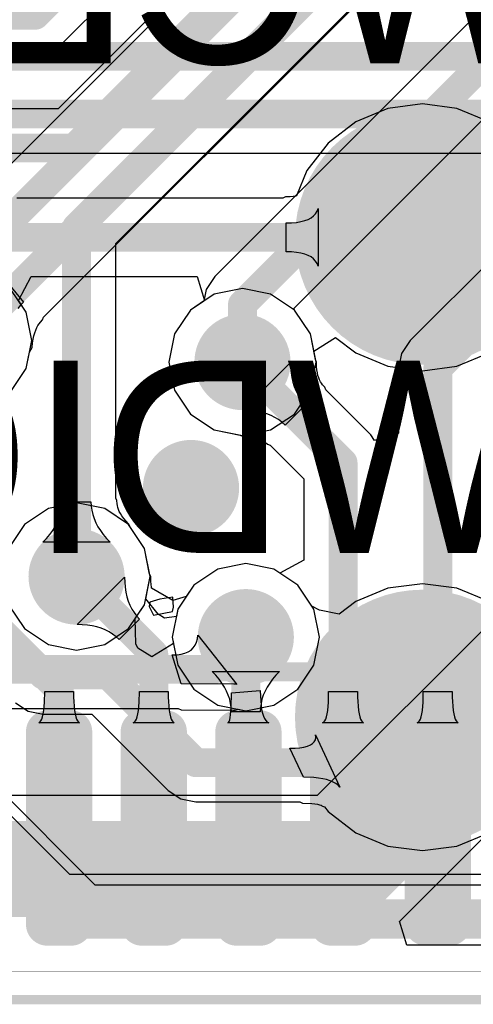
# Model space of a CAD drawing. Header units: millimetres. Extents: x 80.8 to 101.5, y 69.7 to 96.1.
# Tile 4 of 53: x 87.2 to 89.6, y 69.7 to 74.9. Entities that reach past the tile are written whole.
import ezdxf

# ---------------------------------------------------------------- set-up
doc = ezdxf.new("R2010")
doc.units = ezdxf.units.MM
for name, color, linetype in [('BottomLayer', 5, 'Continuous'), ('BottomOverlay', 54, 'Continuous'), ('BottomPaste', 16, 'Continuous'), ('BottomSolder', 6, 'Continuous'), ('KeepOutLayer', 6, 'Continuous'), ('Mechanical13', 56, 'Continuous'), ('Mechanical15', 56, 'Continuous'), ('MidLayer1', 16, 'Continuous'), ('MidLayer2', 76, 'Continuous'), ('MultiLayer', 9, 'Continuous'), ('TopLayer', 1, 'Continuous'), ('TopPaste', 8, 'Continuous'), ('TopSolder', 216, 'Continuous'), ('ViaHoleLayer', 16, 'Continuous')]:
    doc.layers.add(name, color=color, linetype=linetype)

# ---------------------------------------------------------------- blocks, each defined once
blk = doc.blocks.new('T_________B_10')
at = {"layer": 'BottomLayer', "const_width": 0.5715}
blk.add_lwpolyline([(-0.28575, 0, 1), (0.28575, 0, 1)], format="xyb", close=True, dxfattribs=at)
at = {"layer": 'BottomPaste', "const_width": 0.5715}
blk.add_lwpolyline([(-0.28575, 0, 1), (0.28575, 0, 1)], format="xyb", close=True, dxfattribs=at)
at = {"layer": 'BottomSolder', "const_width": 0.6731}
blk.add_lwpolyline([(-0.33655, 0, 1), (0.33655, 0, 1)], format="xyb", close=True, dxfattribs=at)
blk = doc.blocks.new('T_________B_12')
at = {"layer": 'BottomLayer', "const_width": 0.5715}
blk.add_lwpolyline([(-0.28575, 0, 1), (0.28575, 0, 1)], format="xyb", close=True, dxfattribs=at)
at = {"layer": 'BottomPaste', "const_width": 0.5715}
blk.add_lwpolyline([(-0.28575, 0, 1), (0.28575, 0, 1)], format="xyb", close=True, dxfattribs=at)
at = {"layer": 'BottomSolder', "const_width": 0.6731}
blk.add_lwpolyline([(-0.33655, 0, 1), (0.33655, 0, 1)], format="xyb", close=True, dxfattribs=at)
blk = doc.blocks.new('CQFP50P1200X1200X170_64L_50')
at = {"layer": 'Mechanical13', "const_width": 0.1}
blk.add_lwpolyline([(5, -5), (5, 5)], dxfattribs=at)
at = {"layer": 'Mechanical15', "const_width": 0.05}
blk.add_lwpolyline([(6.731, -6.731), (6.731, 6.731)], dxfattribs=at)
at = {"layer": 'TopLayer', "const_width": 0.0625}
for points in [[(5.2847, -1.6875, 1), (5.3472, -1.6875, 1)], [(6.3028, -1.6875, 1), (6.3653, -1.6875, 1)], [(5.2847, -1.8125, 1), (5.3472, -1.8125, 1)], [(6.3028, -1.8125, 1), (6.3653, -1.8125, 1)], [(5.2847, -2.1875, 1), (5.3472, -2.1875, 1)], [(6.3028, -2.1875, 1), (6.3653, -2.1875, 1)], [(5.2847, -2.3125, 1), (5.3472, -2.3125, 1)], [(6.3028, -2.3125, 1), (6.3653, -2.3125, 1)], [(5.2847, -2.6875, 1), (5.3472, -2.6875, 1)], [(6.3028, -2.6875, 1), (6.3653, -2.6875, 1)], [(5.2847, -2.8125, 1), (5.3472, -2.8125, 1)], [(6.3028, -2.8125, 1), (6.3653, -2.8125, 1)], [(5.2847, -3.1875, 1), (5.3472, -3.1875, 1)], [(6.3028, -3.1875, 1), (6.3653, -3.1875, 1)], [(5.2847, -3.3125, 1), (5.3472, -3.3125, 1)], [(6.3028, -3.3125, 1), (6.3653, -3.3125, 1)], [(5.2847, -3.6875, 1), (5.3472, -3.6875, 1)], [(6.3028, -3.6875, 1), (6.3653, -3.6875, 1)], [(5.2847, -3.8125, 1), (5.3472, -3.8125, 1)], [(6.3028, -3.8125, 1), (6.3653, -3.8125, 1)]]:
    blk.add_lwpolyline(points, format="xyb", close=True, dxfattribs=at)
at = {"layer": 'TopLayer'}
for points in [[(6.334, -1.875), (6.334, -1.625), (5.316, -1.875), (5.316, -1.625)], [(6.3965, -1.8125), (6.3965, -1.6875), (5.2535, -1.8125), (5.2535, -1.6875)], [(6.334, -2.375), (6.334, -2.125), (5.316, -2.375), (5.316, -2.125)], [(6.3965, -2.3125), (6.3965, -2.1875), (5.2535, -2.3125), (5.2535, -2.1875)], [(6.334, -2.875), (6.334, -2.625), (5.316, -2.875), (5.316, -2.625)], [(6.3965, -2.8125), (6.3965, -2.6875), (5.2535, -2.8125), (5.2535, -2.6875)], [(6.334, -3.375), (6.334, -3.125), (5.316, -3.375), (5.316, -3.125)], [(6.3965, -3.3125), (6.3965, -3.1875), (5.2535, -3.3125), (5.2535, -3.1875)], [(6.334, -3.875), (6.334, -3.625), (5.316, -3.875), (5.316, -3.625)], [(6.3965, -3.8125), (6.3965, -3.6875), (5.2535, -3.8125), (5.2535, -3.6875)]]:
    blk.add_solid(points, dxfattribs=at)
at = {"layer": 'TopPaste', "const_width": 0.0625}
for points in [[(5.2847, -1.6875, 1), (5.3472, -1.6875, 1)], [(6.3028, -1.6875, 1), (6.3653, -1.6875, 1)], [(5.2847, -1.8125, 1), (5.3472, -1.8125, 1)], [(6.3028, -1.8125, 1), (6.3653, -1.8125, 1)], [(5.2847, -2.1875, 1), (5.3472, -2.1875, 1)], [(6.3028, -2.1875, 1), (6.3653, -2.1875, 1)], [(5.2847, -2.3125, 1), (5.3472, -2.3125, 1)], [(6.3028, -2.3125, 1), (6.3653, -2.3125, 1)], [(5.2847, -2.6875, 1), (5.3472, -2.6875, 1)], [(6.3028, -2.6875, 1), (6.3653, -2.6875, 1)], [(5.2847, -2.8125, 1), (5.3472, -2.8125, 1)], [(6.3028, -2.8125, 1), (6.3653, -2.8125, 1)], [(5.2847, -3.1875, 1), (5.3472, -3.1875, 1)], [(6.3028, -3.1875, 1), (6.3653, -3.1875, 1)], [(5.2847, -3.3125, 1), (5.3472, -3.3125, 1)], [(6.3028, -3.3125, 1), (6.3653, -3.3125, 1)], [(5.2847, -3.6875, 1), (5.3472, -3.6875, 1)], [(6.3028, -3.6875, 1), (6.3653, -3.6875, 1)], [(5.2847, -3.8125, 1), (5.3472, -3.8125, 1)], [(6.3028, -3.8125, 1), (6.3653, -3.8125, 1)]]:
    blk.add_lwpolyline(points, format="xyb", close=True, dxfattribs=at)
at = {"layer": 'TopPaste'}
for points in [[(6.334, -1.875), (6.334, -1.625), (5.316, -1.875), (5.316, -1.625)], [(6.3965, -1.8125), (6.3965, -1.6875), (5.2535, -1.8125), (5.2535, -1.6875)], [(6.334, -2.375), (6.334, -2.125), (5.316, -2.375), (5.316, -2.125)], [(6.3965, -2.3125), (6.3965, -2.1875), (5.2535, -2.3125), (5.2535, -2.1875)], [(6.334, -2.875), (6.334, -2.625), (5.316, -2.875), (5.316, -2.625)], [(6.3965, -2.8125), (6.3965, -2.6875), (5.2535, -2.8125), (5.2535, -2.6875)], [(6.334, -3.375), (6.334, -3.125), (5.316, -3.375), (5.316, -3.125)], [(6.3965, -3.3125), (6.3965, -3.1875), (5.2535, -3.3125), (5.2535, -3.1875)], [(6.334, -3.875), (6.334, -3.625), (5.316, -3.875), (5.316, -3.625)], [(6.3965, -3.8125), (6.3965, -3.6875), (5.2535, -3.8125), (5.2535, -3.6875)]]:
    blk.add_solid(points, dxfattribs=at)
at = {"layer": 'TopSolder', "const_width": 0.1125}
for points in [[(5.2598, -1.6875, 1), (5.3722, -1.6875, 1)], [(6.2778, -1.6875, 1), (6.3902, -1.6875, 1)], [(5.2598, -1.8125, 1), (5.3722, -1.8125, 1)], [(6.2778, -1.8125, 1), (6.3902, -1.8125, 1)], [(5.2598, -2.1875, 1), (5.3722, -2.1875, 1)], [(6.2778, -2.1875, 1), (6.3902, -2.1875, 1)], [(5.2598, -2.3125, 1), (5.3722, -2.3125, 1)], [(6.2778, -2.3125, 1), (6.3902, -2.3125, 1)], [(5.2598, -2.6875, 1), (5.3722, -2.6875, 1)], [(6.2778, -2.6875, 1), (6.3902, -2.6875, 1)], [(5.2598, -2.8125, 1), (5.3722, -2.8125, 1)], [(6.2778, -2.8125, 1), (6.3902, -2.8125, 1)], [(5.2598, -3.1875, 1), (5.3722, -3.1875, 1)], [(6.2778, -3.1875, 1), (6.3902, -3.1875, 1)], [(5.2598, -3.3125, 1), (5.3722, -3.3125, 1)], [(6.2778, -3.3125, 1), (6.3902, -3.3125, 1)], [(5.2598, -3.6875, 1), (5.3722, -3.6875, 1)], [(6.2778, -3.6875, 1), (6.3902, -3.6875, 1)], [(5.2598, -3.8125, 1), (5.3722, -3.8125, 1)], [(6.2778, -3.8125, 1), (6.3902, -3.8125, 1)]]:
    blk.add_lwpolyline(points, format="xyb", close=True, dxfattribs=at)
at = {"layer": 'TopSolder'}
for points in [[(6.334, -1.925), (6.334, -1.575), (5.316, -1.925), (5.316, -1.575)], [(6.4465, -1.8125), (6.4465, -1.6875), (5.2035, -1.8125), (5.2035, -1.6875)], [(6.334, -2.425), (6.334, -2.075), (5.316, -2.425), (5.316, -2.075)], [(6.4465, -2.3125), (6.4465, -2.1875), (5.2035, -2.3125), (5.2035, -2.1875)], [(6.334, -2.925), (6.334, -2.575), (5.316, -2.925), (5.316, -2.575)], [(6.4465, -2.8125), (6.4465, -2.6875), (5.2035, -2.8125), (5.2035, -2.6875)], [(6.334, -3.425), (6.334, -3.075), (5.316, -3.425), (5.316, -3.075)], [(6.4465, -3.3125), (6.4465, -3.1875), (5.2035, -3.3125), (5.2035, -3.1875)], [(6.334, -3.925), (6.334, -3.575), (5.316, -3.925), (5.316, -3.575)], [(6.4465, -3.8125), (6.4465, -3.6875), (5.2035, -3.8125), (5.2035, -3.6875)]]:
    blk.add_solid(points, dxfattribs=at)

msp = doc.modelspace()

# ---------------------------------------------------------------- linework, layer by layer
at = {"layer": 'BottomLayer'}
for p, q in [((87.4515, 74.7399), (88.0992, 75.3876)), ((87.3843, 74.695), (87.4515, 74.7399)), ((85.8648, 74.6792), (87.305, 74.6792)), ((87.305, 74.6792), (87.3843, 74.695)), ((87.305, 74.6792), (87.305, 74.6792)), ((89.3502, 74.4179), (89.1679, 74.3939)), ((89.5326, 74.3939), (89.3502, 74.4179)), ((89.1679, 74.3939), (88.998, 74.3235)), ((89.7025, 74.3235), (89.5326, 74.3939)), ((88.998, 74.3235), (88.8521, 74.2116)), ((88.8521, 74.2116), (88.7401, 74.0657)), ((88.7401, 74.0657), (88.6849, 73.9324)), ((88.6133, 73.9206), (87.2088, 73.9206)), ((88.6277, 73.927), (88.6133, 73.9206)), ((88.6516, 73.9276), (88.6277, 73.927)), ((88.6678, 73.9291), (88.6516, 73.9276)), ((88.6798, 73.9311), (88.6678, 73.9291)), ((88.6849, 73.9324), (88.6798, 73.9311)), ((88.7754, 73.8269), (88.786, 73.8384)), ((88.786, 73.8384), (88.7939, 73.8513)), ((88.7939, 73.8513), (88.7994, 73.8658)), ((88.7994, 73.8658), (88.7994, 73.561)), ((88.6314, 73.7896), (88.6596, 73.7904)), ((88.6314, 73.6372), (88.6314, 73.7896)), ((88.6596, 73.7904), (88.6852, 73.7926)), ((88.6852, 73.7926), (88.7083, 73.7964)), ((88.7083, 73.7964), (88.7288, 73.8018)), ((88.7288, 73.8018), (88.7469, 73.8086)), ((88.7469, 73.8086), (88.7624, 73.817)), ((88.7624, 73.817), (88.7754, 73.8269)), ((88.6596, 73.6364), (88.6314, 73.6372)), ((88.6852, 73.6341), (88.6596, 73.6364)), ((88.7083, 73.6303), (88.6852, 73.6341)), ((88.7288, 73.625), (88.7083, 73.6303)), ((88.7469, 73.6181), (88.7288, 73.625)), ((88.7624, 73.6098), (88.7469, 73.6181)), ((88.7754, 73.5999), (88.7624, 73.6098)), ((88.786, 73.5884), (88.7754, 73.5999)), ((88.7939, 73.5755), (88.786, 73.5884)), ((88.7994, 73.561), (88.7939, 73.5755)), ((87.2166, 73.3792), (87.2845, 73.5062)), ((87.2845, 73.5062), (88.1606, 73.5062)), ((88.1606, 73.5062), (88.1991, 73.3792)), ((87.2575, 73.318), (87.2166, 73.3792)), ((88.1991, 73.3792), (88.1251, 73.3297)), ((87.2871, 73.1694), (87.2575, 73.318)), ((88.1251, 73.3297), (88.0409, 73.2037)), ((87.2575, 73.0207), (87.2871, 73.1694)), ((88.0409, 73.2037), (88.0113, 73.0551)), ((88.7767, 73.1129), (88.8919, 73.1846)), ((88.8919, 73.1846), (88.998, 73.1032)), ((88.7882, 73.0551), (88.7767, 73.1129)), ((88.0113, 73.0551), (88.0409, 72.9064)), ((88.7587, 72.9064), (88.7882, 73.0551)), ((88.998, 73.1032), (89.1679, 73.0329)), ((89.5326, 73.0329), (89.7025, 73.1032)), ((87.1733, 72.8947), (87.2575, 73.0207)), ((89.1679, 73.0329), (89.3502, 73.0089)), ((89.3502, 73.0089), (89.5326, 73.0329)), ((88.0409, 72.9064), (88.1251, 72.7804)), ((88.6744, 72.7804), (88.7587, 72.9064)), ((88.1251, 72.7804), (88.2511, 72.6962)), ((88.5484, 72.6962), (88.6744, 72.7804)), ((88.2511, 72.6962), (88.3998, 72.6666)), ((88.3998, 72.6666), (88.5484, 72.6962)), ((87.3748, 72.2811), (87.2488, 72.1969)), ((87.5235, 72.3107), (87.3748, 72.2811)), ((87.6721, 72.2811), (87.5235, 72.3107)), ((87.7981, 72.1969), (87.6721, 72.2811)), ((87.2488, 72.1969), (87.1646, 72.0709)), ((87.8824, 72.0709), (87.7981, 72.1969)), ((87.9119, 71.9222), (87.8824, 72.0709)), ((88.4175, 71.9906), (88.2689, 71.9611)), ((88.5662, 71.9611), (88.4175, 71.9906)), ((87.8824, 71.7736), (87.9119, 71.9222)), ((88.2689, 71.9611), (88.1429, 71.8769)), ((88.6922, 71.8769), (88.5662, 71.9611)), ((88.1429, 71.8769), (88.0586, 71.7508)), ((88.7669, 71.7651), (88.6922, 71.8769)), ((89.1679, 71.8603), (88.998, 71.79)), ((89.3502, 71.8843), (89.1679, 71.8603)), ((89.5326, 71.8603), (89.3502, 71.8843)), ((89.7025, 71.79), (89.5326, 71.8603)), ((87.8335, 71.7005), (87.8824, 71.7736)), ((88.8075, 71.7445), (88.7669, 71.7651)), ((88.998, 71.79), (88.9114, 71.7235)), ((88.0586, 71.7508), (88.0291, 71.6022)), ((88.9114, 71.7235), (88.8075, 71.7445)), ((87.8366, 71.5676), (87.8335, 71.7005)), ((88.0291, 71.6022), (88.0359, 71.568)), ((87.8479, 71.544), (87.8366, 71.5676)), ((88.0359, 71.568), (87.9203, 71.498)), ((87.9203, 71.498), (87.8479, 71.544)), ((87.2011, 71.2556), (87.2683, 71.2107)), ((87.2683, 71.2107), (87.3476, 71.1949)), ((87.3476, 71.1949), (87.3476, 71.1949)), ((87.3476, 71.1949), (87.6047, 71.1949)), ((87.6047, 71.1949), (88.0069, 70.7927)), ((88.7872, 71.0727), (88.7864, 71.0862)), ((88.7864, 71.0862), (88.9148, 70.8097)), ((87.622, 70.293), (86.8648, 71.0502)), ((88.7248, 71.0218), (88.7431, 71.0268)), ((88.7431, 71.0268), (88.7583, 71.0331)), ((88.7583, 71.0331), (88.7703, 71.0409)), ((88.7703, 71.0409), (88.7791, 71.0501)), ((88.7791, 71.0501), (88.7848, 71.0607)), ((88.7848, 71.0607), (88.7872, 71.0727)), ((88.6505, 71.0154), (88.6784, 71.0161)), ((88.7222, 70.863), (88.6505, 71.0154)), ((88.6784, 71.0161), (88.7032, 71.0183)), ((88.7032, 71.0183), (88.7248, 71.0218)), ((88.777, 70.8609), (88.7222, 70.863)), ((88.8013, 70.8582), (88.777, 70.8609)), ((88.8237, 70.8545), (88.8013, 70.8582)), ((88.8439, 70.8497), (88.8237, 70.8545)), ((88.8622, 70.8438), (88.8439, 70.8497)), ((88.8784, 70.8369), (88.8622, 70.8438)), ((88.8925, 70.8289), (88.8784, 70.8369)), ((88.9047, 70.8198), (88.8925, 70.8289)), ((88.9148, 70.8097), (88.9047, 70.8198)), ((88.0069, 70.7927), (88.0069, 70.7927)), ((88.0069, 70.7927), (88.0741, 70.7478)), ((88.0741, 70.7478), (88.1534, 70.7321)), ((88.1534, 70.7321), (88.703, 70.7321)), ((88.703, 70.7321), (88.7168, 70.7257)), ((88.7168, 70.7257), (88.7668, 70.7237)), ((88.7668, 70.7237), (88.7825, 70.722)), ((88.7825, 70.722), (88.7965, 70.7197)), ((88.7965, 70.7197), (88.807, 70.7172)), ((88.807, 70.7172), (88.814, 70.7149)), ((88.814, 70.7149), (88.816, 70.7141)), ((88.816, 70.7141), (88.8173, 70.7127)), ((88.8173, 70.7127), (88.8197, 70.7118)), ((88.8197, 70.7118), (88.8223, 70.7098)), ((88.8223, 70.7098), (88.8278, 70.7084)), ((88.8278, 70.7084), (88.8333, 70.7061)), ((88.8333, 70.7061), (88.8521, 70.6816)), ((88.8521, 70.6816), (88.998, 70.5697)), ((88.998, 70.5697), (89.1679, 70.4993)), ((89.5326, 70.4993), (89.7025, 70.5697)), ((89.1679, 70.4993), (89.3502, 70.4753)), ((89.3502, 70.4753), (89.5326, 70.4993)), ((93.7902, 70.293), (87.622, 70.293))]:
    msp.add_line(p, q, dxfattribs=at)
at = {"layer": 'BottomLayer', "const_width": 0.1524}
for points in [[(87.305, 74.8864), (87.9527, 75.5341)], [(85.8648, 74.8864), (87.305, 74.8864)], [(87.1229, 73.7134), (89.3502, 73.7134)], [(86.7411, 72.0086), (87.3476, 71.4021)], [(87.3476, 71.4021), (87.6905, 71.4021)], [(87.6905, 71.4021), (88.1534, 70.9392)], [(89.1097, 70.9392), (89.3502, 71.1798)], [(86.7183, 70.9037), (87.5362, 70.0858)], [(88.1534, 70.9392), (89.1097, 70.9392)], [(87.5362, 70.0858), (93.876, 70.0858)]]:
    msp.add_lwpolyline(points, dxfattribs=at)
at = {"layer": 'BottomLayer'}
for points, const_width in [([(87.2669, 74.8864, 1), (87.3431, 74.8864, 1)], 0.0762), ([(87.2669, 74.8864, 1), (87.3431, 74.8864, 1)], 0.0762), ([(89.3121, 73.7134, 1), (89.3883, 73.7134, 1)], 0.0762), ([(88.2728, 73.0551, 1), (88.5268, 73.0551, 1)], 0.254), ([(88.001, 72.3896, 1), (88.255, 72.3896, 1)], 0.254), ([(87.3965, 71.9222, 1), (87.6505, 71.9222, 1)], 0.254), ([(88.2905, 71.6022, 1), (88.5445, 71.6022, 1)], 0.254), ([(87.3095, 71.4021, 1), (87.3857, 71.4021, 1)], 0.0762), ([(87.3095, 71.4021, 1), (87.3857, 71.4021, 1)], 0.0762), ([(87.6524, 71.4021, 1), (87.7286, 71.4021, 1)], 0.0762), ([(87.6524, 71.4021, 1), (87.7286, 71.4021, 1)], 0.0762), ([(89.3121, 71.1798, 1), (89.3883, 71.1798, 1)], 0.0762), ([(88.1153, 70.9392, 1), (88.1915, 70.9392, 1)], 0.0762), ([(88.1153, 70.9392, 1), (88.1915, 70.9392, 1)], 0.0762), ([(89.0716, 70.9392, 1), (89.1478, 70.9392, 1)], 0.0762), ([(89.0716, 70.9392, 1), (89.1478, 70.9392, 1)], 0.0762), ([(87.4981, 70.0858, 1), (87.5743, 70.0858, 1)], 0.0762), ([(87.4981, 70.0858, 1), (87.5743, 70.0858, 1)], 0.0762)]:
    msp.add_lwpolyline(points, format="xyb", close=True, dxfattribs=dict(at, const_width=const_width))
at = {"layer": 'KeepOutLayer', "const_width": 0.001}
msp.add_lwpolyline([(83.1728, 69.8369), (99.1729, 69.8369)], dxfattribs=at)
at = {"layer": 'MidLayer1'}
for p, q in [((93.1424, 80.0668), (86.9521, 73.8765)), ((87.3488, 73.2921), (93.4387, 79.382)), ((87.1455, 73.4896), (87.2424, 73.3709)), ((88.3998, 73.4435), (88.2511, 73.414)), ((88.5484, 73.414), (88.3998, 73.4435)), ((87.2424, 73.3709), (87.2274, 73.3546)), ((88.2511, 73.414), (88.1251, 73.3297)), ((88.6744, 73.3297), (88.5484, 73.414)), ((87.2274, 73.3546), (87.2138, 73.337)), ((88.1251, 73.3297), (88.0409, 73.2037)), ((88.7587, 73.2037), (88.6744, 73.3297)), ((87.3259, 73.2573), (87.3326, 73.2659)), ((87.3326, 73.2659), (87.3436, 73.2779)), ((87.3436, 73.2779), (87.3488, 73.2921)), ((87.2983, 73.1942), (87.3029, 73.2101)), ((87.3029, 73.2101), (87.308, 73.2241)), ((87.308, 73.2241), (87.3136, 73.2366)), ((87.3136, 73.2366), (87.3196, 73.2476)), ((87.3196, 73.2476), (87.3259, 73.2573)), ((87.291, 73.157), (87.2943, 73.1766)), ((87.2943, 73.1766), (87.2983, 73.1942)), ((88.0409, 73.2037), (88.0113, 73.0551)), ((88.7882, 73.0551), (88.7587, 73.2037)), ((87.2575, 73.0207), (87.2749, 73.1079)), ((87.2749, 73.1079), (87.2883, 73.1323)), ((87.2883, 73.1323), (87.291, 73.157)), ((88.0113, 73.0551), (88.0409, 72.9064)), ((88.7587, 72.9064), (88.7882, 73.0551)), ((87.1733, 72.8947), (87.2575, 73.0207)), ((88.0409, 72.9064), (88.1251, 72.7804)), ((88.6744, 72.7804), (88.7587, 72.9064)), ((88.1251, 72.7804), (88.2511, 72.6962)), ((88.5484, 72.6962), (88.6744, 72.7804)), ((88.2511, 72.6962), (88.3998, 72.6666)), ((88.3998, 72.6666), (88.5484, 72.6962)), ((87.3748, 72.2811), (87.2488, 72.1969)), ((87.5235, 72.3107), (87.3748, 72.2811)), ((87.6721, 72.2811), (87.5235, 72.3107)), ((87.7981, 72.1969), (87.6721, 72.2811)), ((87.2488, 72.1969), (87.1646, 72.0709)), ((87.8824, 72.0709), (87.7981, 72.1969)), ((87.9119, 71.9222), (87.8824, 72.0709)), ((88.4175, 71.9906), (88.2689, 71.9611)), ((88.5662, 71.9611), (88.4175, 71.9906)), ((87.8824, 71.7736), (87.9119, 71.9222)), ((88.2689, 71.9611), (88.1429, 71.8769)), ((88.6922, 71.8769), (88.5662, 71.9611)), ((88.1429, 71.8769), (88.0586, 71.7508)), ((88.7764, 71.7508), (88.6922, 71.8769)), ((88.0315, 71.813), (87.9629, 71.8028)), ((88.0347, 71.7608), (88.0315, 71.813)), ((89.878, 71.8492), (88.7951, 70.7664)), ((87.1646, 71.7736), (87.2488, 71.6475)), ((87.7981, 71.6475), (87.8824, 71.7736)), ((87.9108, 71.7865), (87.9063, 71.7636)), ((87.9063, 71.7636), (87.9299, 71.7179)), ((87.9629, 71.8028), (87.9108, 71.7865)), ((88.0302, 71.7379), (88.0347, 71.7608)), ((87.9299, 71.7179), (88.0302, 71.7379)), ((88.0586, 71.7508), (88.0291, 71.6022)), ((88.806, 71.6022), (88.7764, 71.7508)), ((87.2488, 71.6475), (87.3748, 71.5633)), ((87.6721, 71.5633), (87.7981, 71.6475)), ((88.0291, 71.6022), (88.0586, 71.4535)), ((88.7764, 71.4535), (88.806, 71.6022)), ((87.3748, 71.5633), (87.5235, 71.5338)), ((87.5235, 71.5338), (87.6721, 71.5633)), ((88.0586, 71.4535), (88.1429, 71.3275)), ((88.6922, 71.3275), (88.7764, 71.4535)), ((88.1429, 71.3275), (88.2689, 71.2433)), ((88.5662, 71.2433), (88.6922, 71.3275)), ((89.2307, 70.1032), (90.4273, 71.2999)), ((88.2689, 71.2433), (88.4175, 71.2137)), ((88.4175, 71.2137), (88.5662, 71.2433)), ((88.7951, 70.7664), (86.6404, 70.7664)), ((89.2288, 70.1019), (89.2307, 70.1032)), ((89.2673, 69.9749), (89.2288, 70.1019)), ((99.1729, 69.9749), (89.2673, 69.9749))]:
    msp.add_line(p, q, dxfattribs=at)
for points, const_width in [([(87.0379, 73.6693), (93.2889, 79.9203)], 0.1524), ([(86.9331, 73.1694), (93.3529, 79.5892)], 0.1524), ([(88.956, 70.3779), (90.3073, 71.7292)], 0.508), ([(86.4795, 70.3779), (88.956, 70.3779)], 0.508)]:
    msp.add_lwpolyline(points, dxfattribs=dict(at, const_width=const_width))
at = {"layer": 'MidLayer1', "const_width": 0.254}
for points in [[(88.2728, 73.0551, 1), (88.5268, 73.0551, 1)], [(88.001, 72.3896, 1), (88.255, 72.3896, 1)], [(87.3965, 71.9222, 1), (87.6505, 71.9222, 1)], [(88.2905, 71.6022, 1), (88.5445, 71.6022, 1)], [(88.829, 70.3779, 1), (89.083, 70.3779, 1)], [(88.829, 70.3779, 1), (89.083, 70.3779, 1)]]:
    msp.add_lwpolyline(points, format="xyb", close=True, dxfattribs=at)
at = {"layer": 'MidLayer2'}
for p, q in [((92.3332, 79.3001), (87.4257, 74.3925)), ((87.7306, 73.6804), (92.6918, 78.6416)), ((92.5004, 77.7532), (88.2533, 73.5061)), ((88.6734, 73.3402), (91.092, 75.7588)), ((87.4257, 74.3925), (85.9969, 74.3925)), ((87.7306, 72.3367), (87.7306, 73.6804)), ((88.2533, 73.5061), (88.2084, 73.4389)), ((88.2084, 73.4389), (88.1961, 73.3772)), ((88.1961, 73.3772), (88.1251, 73.3297)), ((88.1251, 73.3297), (88.0409, 73.2037)), ((88.6744, 73.3297), (88.6734, 73.3402)), ((88.7587, 73.2037), (88.6744, 73.3297)), ((88.0409, 73.2037), (88.0113, 73.0551)), ((88.7882, 73.0551), (88.7587, 73.2037)), ((88.0113, 73.0551), (88.0409, 72.9064)), ((88.7587, 72.9064), (88.7882, 73.0551)), ((88.0409, 72.9064), (88.1251, 72.7804)), ((88.6744, 72.7804), (88.7587, 72.9064)), ((88.1251, 72.7804), (88.2511, 72.6962)), ((88.5484, 72.6962), (88.6744, 72.7804)), ((88.2511, 72.6962), (88.3998, 72.6666)), ((88.3998, 72.6666), (88.5484, 72.6962)), ((87.737, 72.3231), (87.7306, 72.3367)), ((87.4432, 72.272), (87.4462, 72.2943)), ((87.4462, 72.2943), (87.4473, 72.3169)), ((87.4473, 72.3169), (87.5997, 72.3169)), ((87.5997, 72.3169), (87.6007, 72.2943)), ((87.6007, 72.2943), (87.6037, 72.272)), ((87.7377, 72.3067), (87.737, 72.3231)), ((87.7391, 72.2968), (87.7377, 72.3067)), ((87.7414, 72.2868), (87.7391, 72.2968)), ((87.7447, 72.2766), (87.7414, 72.2868)), ((87.7493, 72.2658), (87.7447, 72.2766)), ((87.4219, 72.2067), (87.431, 72.2282)), ((87.431, 72.2282), (87.4381, 72.25)), ((87.4381, 72.25), (87.4432, 72.272)), ((87.6037, 72.272), (87.6088, 72.25)), ((87.6088, 72.25), (87.6159, 72.2282)), ((87.6159, 72.2282), (87.6251, 72.2067)), ((87.7553, 72.2544), (87.7493, 72.2658)), ((87.763, 72.2423), (87.7553, 72.2544)), ((87.7725, 72.2295), (87.763, 72.2423)), ((87.784, 72.2159), (87.7725, 72.2295)), ((87.3975, 72.1646), (87.4107, 72.1855)), ((87.4107, 72.1855), (87.4219, 72.2067)), ((87.6251, 72.2067), (87.6362, 72.1855)), ((87.6362, 72.1855), (87.6494, 72.1646)), ((87.8003, 72.1989), (87.784, 72.2159)), ((87.8053, 72.1862), (87.8003, 72.1989)), ((87.8824, 72.0709), (87.8053, 72.1862)), ((87.3457, 72.1036), (87.365, 72.1237)), ((87.365, 72.1237), (87.3822, 72.144)), ((87.3822, 72.144), (87.3975, 72.1646)), ((87.6494, 72.1646), (87.6647, 72.144)), ((87.6647, 72.144), (87.682, 72.1237)), ((87.682, 72.1237), (87.7013, 72.1036)), ((87.7013, 72.1036), (87.3457, 72.1036)), ((87.9119, 71.9222), (87.8824, 72.0709)), ((88.4175, 71.9906), (88.2689, 71.9611)), ((88.5662, 71.9611), (88.4175, 71.9906)), ((87.8885, 71.8045), (87.9119, 71.9222)), ((88.2689, 71.9611), (88.1429, 71.8769)), ((88.6922, 71.8769), (88.5662, 71.9611)), ((88.1429, 71.8769), (88.0586, 71.7508)), ((88.7764, 71.7508), (88.6922, 71.8769)), ((87.9542, 71.7244), (87.8885, 71.8045)), ((87.9872, 71.7018), (87.9542, 71.7244)), ((88.0508, 71.7113), (87.9872, 71.7018)), ((88.0586, 71.7508), (88.0508, 71.7113)), ((88.806, 71.6022), (88.7764, 71.7508)), ((88.1616, 71.5928), (88.1638, 71.6126)), ((88.1638, 71.6126), (88.3709, 71.3525)), ((88.7764, 71.4535), (88.806, 71.6022)), ((88.128, 71.5343), (88.1402, 71.5458)), ((88.1402, 71.5458), (88.1498, 71.5594)), ((88.1498, 71.5594), (88.157, 71.575)), ((88.157, 71.575), (88.1616, 71.5928)), ((88.0292, 71.5082), (88.054, 71.5092)), ((88.0766, 71.3558), (88.0292, 71.5082)), ((88.054, 71.5092), (88.0762, 71.5124)), ((88.0762, 71.5124), (88.096, 71.5176)), ((88.096, 71.5176), (88.1132, 71.5249)), ((88.1132, 71.5249), (88.128, 71.5343)), ((88.6922, 71.3275), (88.7764, 71.4535)), ((88.3535, 71.3537), (88.0766, 71.3558)), ((88.3648, 71.3531), (88.3535, 71.3537)), ((88.3709, 71.3525), (88.3648, 71.3531)), ((88.5662, 71.2433), (88.6922, 71.3275)), ((88.4175, 71.2137), (88.5662, 71.2433)), ((86.2593, 71.2248), (88.0602, 71.2248)), ((88.0602, 71.2248), (88.0755, 71.2183)), ((88.0755, 71.2183), (88.3495, 71.2163)), ((88.3495, 71.2163), (88.3544, 71.216)), ((88.3544, 71.216), (88.3569, 71.2157)), ((88.3569, 71.2157), (88.3573, 71.2159)), ((88.3573, 71.2159), (88.3579, 71.2158)), ((88.3579, 71.2158), (88.3617, 71.2172)), ((88.3617, 71.2172), (88.377, 71.2218)), ((88.377, 71.2218), (88.4175, 71.2137)), ((87.4874, 70.3489), (86.8775, 70.9587)), ((94.1407, 70.3489), (87.4874, 70.3489))]:
    msp.add_line(p, q, dxfattribs=at)
at = {"layer": 'MidLayer2', "const_width": 0.1524}
for points in [[(87.5115, 74.1854), (92.4797, 79.1536)], [(87.5235, 73.7663), (92.606, 78.8488)], [(88.3998, 73.3596), (92.6469, 77.6067)], [(85.9969, 74.1854), (87.5115, 74.1854)], [(87.5235, 71.9222), (87.5235, 73.7663)], [(88.3998, 73.0551), (88.3998, 73.3596)], [(88.2474, 71.432), (88.4175, 71.6022)], [(86.2593, 71.432), (88.2474, 71.432)], [(86.731, 70.8122), (87.4015, 70.1417)], [(87.4015, 70.1417), (94.2265, 70.1417)]]:
    msp.add_lwpolyline(points, dxfattribs=at)
at = {"layer": 'MidLayer2'}
for points, const_width in [([(87.4734, 74.1854, 1), (87.5496, 74.1854, 1)], 0.0762), ([(87.4734, 74.1854, 1), (87.5496, 74.1854, 1)], 0.0762), ([(87.4854, 73.7663, 1), (87.5616, 73.7663, 1)], 0.0762), ([(87.4854, 73.7663, 1), (87.5616, 73.7663, 1)], 0.0762), ([(88.3617, 73.3596, 1), (88.4379, 73.3596, 1)], 0.0762), ([(88.3617, 73.3596, 1), (88.4379, 73.3596, 1)], 0.0762), ([(88.2728, 73.0551, 1), (88.5268, 73.0551, 1)], 0.254), ([(88.3617, 73.0551, 1), (88.4379, 73.0551, 1)], 0.0762), ([(88.001, 72.3896, 1), (88.255, 72.3896, 1)], 0.254), ([(87.3965, 71.9222, 1), (87.6505, 71.9222, 1)], 0.254), ([(87.4854, 71.9222, 1), (87.5616, 71.9222, 1)], 0.0762), ([(88.2905, 71.6022, 1), (88.5445, 71.6022, 1)], 0.254), ([(88.3794, 71.6022, 1), (88.4556, 71.6022, 1)], 0.0762), ([(88.2093, 71.432, 1), (88.2855, 71.432, 1)], 0.0762), ([(88.2093, 71.432, 1), (88.2855, 71.432, 1)], 0.0762), ([(87.3634, 70.1417, 1), (87.4396, 70.1417, 1)], 0.0762), ([(87.3634, 70.1417, 1), (87.4396, 70.1417, 1)], 0.0762)]:
    msp.add_lwpolyline(points, format="xyb", close=True, dxfattribs=dict(at, const_width=const_width))
at = {"layer": 'MultiLayer', "const_width": 0.254}
for points in [[(88.2728, 73.0551, 1), (88.5268, 73.0551, 1)], [(88.001, 72.3896, 1), (88.255, 72.3896, 1)], [(87.3965, 71.9222, 1), (87.6505, 71.9222, 1)], [(88.2905, 71.6022, 1), (88.5445, 71.6022, 1)]]:
    msp.add_lwpolyline(points, format="xyb", close=True, dxfattribs=at)
at = {"layer": 'TopLayer'}
for p, q in [((87.0251, 74.1574), (90.8656, 74.1574)), ((89.8164, 73.6994), (89.2848, 73.1679)), ((87.2575, 73.318), (87.1733, 73.444)), ((88.3998, 73.4435), (88.2511, 73.414)), ((88.5484, 73.414), (88.3998, 73.4435)), ((88.2511, 73.414), (88.1251, 73.3297)), ((88.6744, 73.3297), (88.5484, 73.414)), ((87.2871, 73.1694), (87.2575, 73.318)), ((88.1251, 73.3297), (88.0409, 73.2037)), ((88.7587, 73.2037), (88.6744, 73.3297)), ((87.2575, 73.0207), (87.2871, 73.1694)), ((88.0409, 73.2037), (88.0113, 73.0551)), ((88.7857, 73.0677), (88.7587, 73.2037)), ((89.2848, 73.1679), (89.2399, 73.1006)), ((88.0113, 73.0551), (88.0409, 72.9064)), ((88.7912, 73.0552), (88.7857, 73.0677)), ((88.7916, 73.0316), (88.7912, 73.0552)), ((89.2399, 73.1006), (89.2241, 73.0214)), ((87.1733, 72.8947), (87.2575, 73.0207)), ((88.4023, 72.8011), (88.6537, 73.0525)), ((88.6537, 73.0525), (88.6543, 73.0247)), ((88.6543, 73.0247), (88.6565, 72.9981)), ((88.7931, 73.0139), (88.7916, 73.0316)), ((88.7955, 72.9981), (88.7931, 73.0139)), ((89.2241, 73.0214), (89.2242, 73.0213)), ((89.2242, 73.0213), (89.2242, 72.6796)), ((88.6565, 72.9981), (88.6603, 72.9727)), ((88.6603, 72.9727), (88.6657, 72.9486)), ((88.7986, 72.9841), (88.7955, 72.9981)), ((88.8024, 72.9718), (88.7986, 72.9841)), ((88.8068, 72.9609), (88.8024, 72.9718)), ((88.8117, 72.9513), (88.8068, 72.9609)), ((88.8171, 72.9427), (88.8117, 72.9513)), ((88.0409, 72.9064), (88.1251, 72.7804)), ((88.6657, 72.9486), (88.6728, 72.9257)), ((88.6728, 72.9257), (88.6815, 72.9041)), ((88.6815, 72.9041), (88.6919, 72.8837)), ((88.8232, 72.9347), (88.8171, 72.9427)), ((88.8342, 72.9226), (88.8232, 72.9347)), ((88.8393, 72.9085), (88.8342, 72.9226)), ((89.0778, 72.67), (88.8393, 72.9085)), ((88.6919, 72.8837), (88.7038, 72.8645)), ((88.7038, 72.8645), (88.7175, 72.8465)), ((88.7175, 72.8465), (88.7327, 72.8298)), ((88.4301, 72.8005), (88.4023, 72.8011)), ((88.4567, 72.7984), (88.4301, 72.8005)), ((88.4821, 72.7946), (88.4567, 72.7984)), ((88.5062, 72.7891), (88.4821, 72.7946)), ((88.7327, 72.8298), (88.625, 72.7221)), ((88.1251, 72.7804), (88.2511, 72.6962)), ((88.5291, 72.782), (88.5062, 72.7891)), ((88.5507, 72.7733), (88.5291, 72.782)), ((88.5712, 72.763), (88.5507, 72.7733)), ((88.5903, 72.751), (88.5712, 72.763)), ((88.6083, 72.7373), (88.5903, 72.751)), ((88.2511, 72.6962), (88.3871, 72.6691)), ((88.625, 72.7221), (88.6083, 72.7373)), ((88.3871, 72.6691), (88.3997, 72.6636)), ((88.3997, 72.6636), (88.4232, 72.6632)), ((88.4232, 72.6632), (88.4409, 72.6617)), ((88.4409, 72.6617), (88.4567, 72.6594)), ((88.4567, 72.6594), (88.4707, 72.6562)), ((88.4707, 72.6562), (88.483, 72.6524)), ((88.483, 72.6524), (88.4939, 72.648)), ((88.4939, 72.648), (88.5035, 72.6432)), ((88.5035, 72.6432), (88.5122, 72.6377)), ((88.5122, 72.6377), (88.5202, 72.6317)), ((89.0972, 72.6411), (89.0778, 72.67)), ((89.0778, 72.67), (89.0778, 72.67)), ((89.2242, 72.6796), (89.0972, 72.6411)), ((88.5202, 72.6317), (88.5322, 72.6206)), ((88.5322, 72.6206), (88.5463, 72.6155)), ((88.5463, 72.6155), (88.7242, 72.4377)), ((88.7242, 72.4377), (88.7242, 72.0083)), ((87.3748, 72.2811), (87.2488, 72.1969)), ((87.5235, 72.3107), (87.3748, 72.2811)), ((87.6721, 72.2811), (87.5235, 72.3107)), ((87.7981, 72.1969), (87.6721, 72.2811)), ((87.2488, 72.1969), (87.1646, 72.0709)), ((87.8824, 72.0709), (87.7981, 72.1969)), ((87.9094, 71.9348), (87.8824, 72.0709)), ((88.4175, 71.9906), (88.2689, 71.9611)), ((88.5662, 71.9611), (88.4175, 71.9906)), ((88.7242, 72.0083), (88.5972, 71.9404)), ((87.526, 71.6682), (87.7774, 71.9197)), ((87.7774, 71.9197), (87.778, 71.8918)), ((87.9149, 71.9223), (87.9094, 71.9348)), ((87.9153, 71.8987), (87.9149, 71.9223)), ((88.2689, 71.9611), (88.1429, 71.8769)), ((88.5972, 71.9404), (88.5662, 71.9611)), ((87.778, 71.8918), (87.7802, 71.8653)), ((87.7802, 71.8653), (87.784, 71.8399)), ((87.9168, 71.8811), (87.9153, 71.8987)), ((87.9192, 71.8653), (87.9168, 71.8811)), ((87.9201, 71.8609), (87.9192, 71.8653)), ((88.0318, 71.7956), (87.9201, 71.8609)), ((88.1429, 71.8769), (88.1022, 71.8161)), ((87.784, 71.8399), (87.7894, 71.8158)), ((87.7894, 71.8158), (87.7965, 71.7929)), ((88.1022, 71.8161), (88.0318, 71.7956)), ((87.7965, 71.7929), (87.8052, 71.7712)), ((87.8052, 71.7712), (87.8156, 71.7508)), ((87.8156, 71.7508), (87.8275, 71.7316)), ((87.8275, 71.7316), (87.8412, 71.7137)), ((87.8412, 71.7137), (87.8564, 71.697)), ((87.5538, 71.6677), (87.526, 71.6682)), ((87.5804, 71.6655), (87.5538, 71.6677)), ((87.6058, 71.6617), (87.5804, 71.6655)), ((87.6299, 71.6563), (87.6058, 71.6617)), ((87.6528, 71.6492), (87.6299, 71.6563)), ((87.8564, 71.697), (87.7487, 71.5892)), ((87.6744, 71.6405), (87.6528, 71.6492)), ((87.6949, 71.6301), (87.6744, 71.6405)), ((87.714, 71.6181), (87.6949, 71.6301)), ((87.732, 71.6045), (87.714, 71.6181)), ((87.7487, 71.5892), (87.732, 71.6045)), ((88.259, 71.4007), (88.2397, 71.4208)), ((88.2397, 71.4208), (88.5953, 71.4208)), ((88.2763, 71.3804), (88.259, 71.4007)), ((88.576, 71.4007), (88.5588, 71.3804)), ((88.5953, 71.4208), (88.576, 71.4007)), ((88.2916, 71.3598), (88.2763, 71.3804)), ((88.3048, 71.3389), (88.2916, 71.3598)), ((88.3159, 71.3177), (88.3048, 71.3389)), ((88.5303, 71.3389), (88.5191, 71.3177)), ((88.5435, 71.3598), (88.5303, 71.3389)), ((88.5588, 71.3804), (88.5435, 71.3598)), ((87.3539, 71.259), (87.3551, 71.3144)), ((87.3551, 71.3144), (87.5075, 71.3144)), ((87.5075, 71.3144), (87.5078, 71.2853)), ((87.8539, 71.259), (87.8551, 71.3144)), ((87.8551, 71.3144), (88.0075, 71.3144)), ((88.0075, 71.3144), (88.0079, 71.2853)), ((88.3251, 71.2962), (88.3159, 71.3177)), ((88.3322, 71.2744), (88.3251, 71.2962)), ((88.3397, 71.2303), (88.3413, 71.3087)), ((88.3413, 71.3087), (88.4938, 71.3201)), ((88.4938, 71.3201), (88.4943, 71.291)), ((88.4943, 71.291), (88.4979, 71.2407)), ((88.51, 71.2962), (88.5029, 71.2744)), ((88.5191, 71.3177), (88.51, 71.2962)), ((88.8539, 71.259), (88.8551, 71.3144)), ((88.8551, 71.3144), (89.0075, 71.3144)), ((89.0075, 71.3144), (89.0078, 71.2853)), ((89.3539, 71.259), (89.3551, 71.3144)), ((89.3551, 71.3144), (89.5075, 71.3144)), ((89.5075, 71.3144), (89.5078, 71.2853)), ((87.35, 71.2148), (87.3539, 71.259)), ((87.5078, 71.2853), (87.5126, 71.2148)), ((87.85, 71.2148), (87.8539, 71.259)), ((88.0079, 71.2853), (88.0126, 71.2148)), ((88.3373, 71.2524), (88.3322, 71.2744)), ((88.3403, 71.2301), (88.3373, 71.2524)), ((88.4978, 71.2524), (88.4948, 71.2301)), ((88.5029, 71.2744), (88.4978, 71.2524)), ((88.4979, 71.2407), (88.5011, 71.2195)), ((88.85, 71.2148), (88.8539, 71.259)), ((89.0078, 71.2853), (89.0126, 71.2148)), ((89.35, 71.2148), (89.3539, 71.259)), ((89.5078, 71.2853), (89.5126, 71.2148)), ((87.3395, 71.1693), (87.3437, 71.1817)), ((87.3437, 71.1817), (87.3472, 71.1968)), ((87.3472, 71.1968), (87.35, 71.2148)), ((87.5126, 71.2148), (87.5155, 71.1968)), ((87.5155, 71.1968), (87.519, 71.1817)), ((87.519, 71.1817), (87.5231, 71.1693)), ((87.8395, 71.1693), (87.8437, 71.1817)), ((87.8437, 71.1817), (87.8472, 71.1968)), ((87.8472, 71.1968), (87.85, 71.2148)), ((88.0126, 71.2148), (88.0155, 71.1968)), ((88.0155, 71.1968), (88.019, 71.1817)), ((88.019, 71.1817), (88.0231, 71.1693)), ((88.3349, 71.178), (88.3368, 71.1925)), ((88.3368, 71.1925), (88.3397, 71.2303)), ((88.3413, 71.2075), (88.3403, 71.2301)), ((88.4937, 71.2075), (88.3413, 71.2075)), ((88.4948, 71.2301), (88.4937, 71.2075)), ((88.5011, 71.2195), (88.5052, 71.2011)), ((88.5052, 71.2011), (88.5102, 71.1853)), ((88.5102, 71.1853), (88.5161, 71.1722)), ((88.8395, 71.1693), (88.8437, 71.1817)), ((88.8437, 71.1817), (88.8472, 71.1968)), ((88.8472, 71.1968), (88.85, 71.2148)), ((89.0126, 71.2148), (89.0155, 71.1968)), ((89.0155, 71.1968), (89.019, 71.1817)), ((89.019, 71.1817), (89.0231, 71.1693)), ((89.3395, 71.1693), (89.3437, 71.1817)), ((89.3437, 71.1817), (89.3472, 71.1968)), ((89.3472, 71.1968), (89.35, 71.2148)), ((89.5126, 71.2148), (89.5155, 71.1968)), ((89.5155, 71.1968), (89.519, 71.1817)), ((89.519, 71.1817), (89.5231, 71.1693)), ((87.3233, 71.1489), (87.3294, 71.1529)), ((87.5393, 71.1489), (87.3233, 71.1489)), ((87.3294, 71.1529), (87.3348, 71.1597)), ((87.3348, 71.1597), (87.3395, 71.1693)), ((87.5231, 71.1693), (87.5279, 71.1597)), ((87.5279, 71.1597), (87.5333, 71.1529)), ((87.5333, 71.1529), (87.5393, 71.1489)), ((87.8233, 71.1489), (87.8294, 71.1529)), ((88.0393, 71.1489), (87.8233, 71.1489)), ((87.8294, 71.1529), (87.8348, 71.1597)), ((87.8348, 71.1597), (87.8395, 71.1693)), ((88.0231, 71.1693), (88.0279, 71.1597)), ((88.0279, 71.1597), (88.0333, 71.1529)), ((88.0333, 71.1529), (88.0393, 71.1489)), ((88.3233, 71.1489), (88.3268, 71.1518)), ((88.5393, 71.1489), (88.3233, 71.1489)), ((88.3268, 71.1518), (88.3298, 71.1576)), ((88.3298, 71.1576), (88.3325, 71.1664)), ((88.3325, 71.1664), (88.3349, 71.178)), ((88.5161, 71.1722), (88.523, 71.1617)), ((88.523, 71.1617), (88.5307, 71.154)), ((88.5307, 71.154), (88.5393, 71.1489)), ((88.8233, 71.1489), (88.8294, 71.1529)), ((89.0393, 71.1489), (88.8233, 71.1489)), ((88.8294, 71.1529), (88.8348, 71.1597)), ((88.8348, 71.1597), (88.8395, 71.1693)), ((89.0231, 71.1693), (89.0279, 71.1597)), ((89.0279, 71.1597), (89.0333, 71.1529)), ((89.0333, 71.1529), (89.0393, 71.1489)), ((89.3233, 71.1489), (89.3294, 71.1529)), ((89.5393, 71.1489), (89.3233, 71.1489)), ((89.3294, 71.1529), (89.3348, 71.1597)), ((89.3348, 71.1597), (89.3395, 71.1693)), ((89.5231, 71.1693), (89.5279, 71.1597)), ((89.5279, 71.1597), (89.5333, 71.1529)), ((89.5333, 71.1529), (89.5393, 71.1489))]:
    msp.add_line(p, q, dxfattribs=at)
at = {"layer": 'TopLayer', "const_width": 0.1524}
for points in [[(85.3563, 74.6694), (91.0777, 74.6694)], [(86.9393, 74.3646), (90.9514, 74.3646)], [(89.4313, 73.0214), (89.9629, 73.5529)], [(88.3998, 73.0551), (88.9313, 72.5235)], [(89.4313, 70.5943), (89.4313, 73.0214)], [(88.9313, 70.5943), (88.9313, 72.5235)], [(86.7716, 71.9857), (87.4313, 71.326)], [(87.5235, 71.9222), (87.9313, 71.5143)], [(88.4175, 70.6081), (88.4175, 71.6022)], [(87.9313, 70.5943), (87.9313, 71.5143)], [(87.4313, 70.5943), (87.4313, 71.326)], [(88.4313, 70.5943), (88.4836, 70.6466)], [(88.4175, 70.6081), (88.4313, 70.5943)]]:
    msp.add_lwpolyline(points, dxfattribs=at)
at = {"layer": 'TopLayer'}
for points, const_width in [([(88.2728, 73.0551, 1), (88.5268, 73.0551, 1)], 0.254), ([(88.3617, 73.0551, 1), (88.4379, 73.0551, 1)], 0.0762), ([(89.3932, 73.0214, 1), (89.4694, 73.0214, 1)], 0.0762), ([(89.3932, 73.0214, 1), (89.4694, 73.0214, 1)], 0.0762), ([(88.001, 72.3896, 1), (88.255, 72.3896, 1)], 0.254), ([(88.8932, 72.5235, 1), (88.9694, 72.5235, 1)], 0.0762), ([(88.8932, 72.5235, 1), (88.9694, 72.5235, 1)], 0.0762), ([(87.3965, 71.9222, 1), (87.6505, 71.9222, 1)], 0.254), ([(87.4854, 71.9222, 1), (87.5616, 71.9222, 1)], 0.0762), ([(88.2905, 71.6022, 1), (88.5445, 71.6022, 1)], 0.254), ([(88.3794, 71.6022, 1), (88.4556, 71.6022, 1)], 0.0762), ([(87.8932, 71.5143, 1), (87.9694, 71.5143, 1)], 0.0762), ([(87.8932, 71.5143, 1), (87.9694, 71.5143, 1)], 0.0762), ([(87.3932, 71.326, 1), (87.4694, 71.326, 1)], 0.0762), ([(87.3932, 71.326, 1), (87.4694, 71.326, 1)], 0.0762), ([(88.4455, 70.6466, 1), (88.5217, 70.6466, 1)], 0.0762), ([(87.3932, 70.5943, 1), (87.4694, 70.5943, 1)], 0.0762), ([(87.8932, 70.5943, 1), (87.9694, 70.5943, 1)], 0.0762), ([(88.3794, 70.6081, 1), (88.4556, 70.6081, 1)], 0.0762), ([(88.3794, 70.6081, 1), (88.4556, 70.6081, 1)], 0.0762), ([(88.3932, 70.5943, 1), (88.4694, 70.5943, 1)], 0.0762), ([(88.3932, 70.5943, 1), (88.4694, 70.5943, 1)], 0.0762), ([(88.8932, 70.5943, 1), (88.9694, 70.5943, 1)], 0.0762), ([(89.3932, 70.5943, 1), (89.4694, 70.5943, 1)], 0.0762)]:
    msp.add_lwpolyline(points, format="xyb", close=True, dxfattribs=dict(at, const_width=const_width))
at = {"layer": 'ViaHoleLayer', "const_width": 0.127}
for points in [[(88.3363, 73.0551, 1), (88.4633, 73.0551, 1)], [(88.0645, 72.3896, 1), (88.1915, 72.3896, 1)], [(87.46, 71.9222, 1), (87.587, 71.9222, 1)], [(88.354, 71.6022, 1), (88.481, 71.6022, 1)]]:
    msp.add_lwpolyline(points, format="xyb", close=True, dxfattribs=at)

# ---------------------------------------------------------------- block references
for name, p, rotation in [('CQFP50P1200X1200X170_64L_50', (91.1813, 76.4193), 270), ('T_________B_10', (89.3502, 73.7134), 90), ('T_________B_12', (89.3502, 71.1798), 90)]:
    msp.add_blockref(name, p, dxfattribs=dict(rotation=rotation))

# ---------------------------------------------------------------- texts
at = {"layer": 'BottomOverlay', "text_generation_flag": 2}
for s, p in [('SWCLK', (90.9842, 74.6321)), ('SWDIO', (90.8237, 72.0469))]:
    msp.add_text(s, height=1.016, rotation=360, dxfattribs=at).set_placement(p)

doc.saveas('drawing.dxf')
